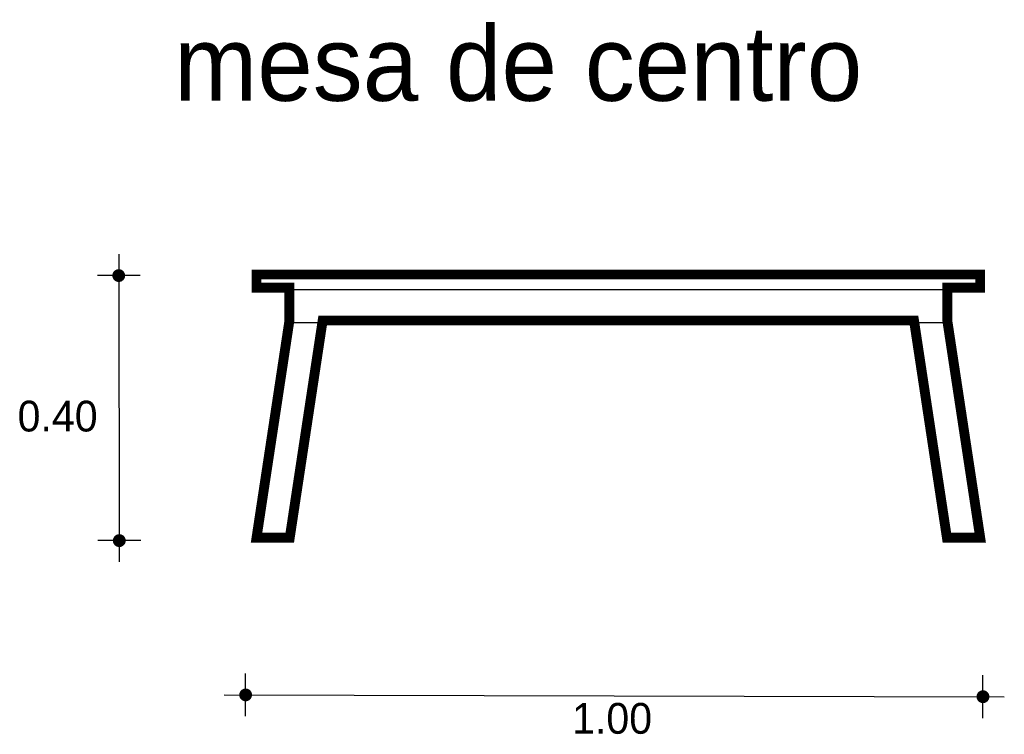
# Model space of a CAD drawing. Extents: x 0.5 to 2, y 0.37 to 1.46.
import ezdxf

# ---------------------------------------------------------------- set-up
doc = ezdxf.new("R2010")
doc.units = 0
doc.header["$MEASUREMENT"] = 0
for name, color, linetype in [('BORDE', 2, 'CONTINUOUS'), ('COTAS', 6, 'CONTINUOUS'), ('DIBUJO', 5, 'CONTINUOUS'), ('TEXTO', 4, 'CONTINUOUS')]:
    doc.layers.add(name, color=color, linetype=linetype)

msp = doc.modelspace()

# ---------------------------------------------------------------- linework, layer by layer
at = {"layer": 'BORDE', "const_width": 0.015}
msp.add_lwpolyline([(0.8638, 1.0722), (0.8638, 1.0522), (0.9138, 1.0522), (0.9138, 1.0022), (0.8638, 0.6722), (0.9143, 0.6722), (0.9643, 1.0022), (1.8632, 1.0022), (1.9132, 0.6722), (1.9638, 0.6722), (1.9138, 1.0022), (1.9138, 1.0522), (1.9638, 1.0522), (1.9638, 1.0722)], close=True, dxfattribs=at)
at = {"layer": 'COTAS'}
for p, q in [((0.6543, 1.103), (0.6552, 0.6353)), ((0.6868, 1.0705), (0.6219, 1.0705)), ((0.6877, 0.6678), (0.6227, 0.6678)), ((0.8472, 0.4008), (0.8472, 0.4657)), ((1.968, 0.3982), (1.968, 0.4631)), ((0.8148, 0.4333), (2.0004, 0.4306))]:
    msp.add_line(p, q, dxfattribs=at)
at = {"layer": 'COTAS', "const_width": 0.00974}
for points in [[(0.6495, 1.0705, 1), (0.6592, 1.0705, 1)], [(0.6503, 0.6678, 1), (0.6601, 0.6678, 1)], [(0.8424, 0.4333, 1), (0.8521, 0.4333, 1)], [(1.9631, 0.4306, 1), (1.9729, 0.4306, 1)]]:
    msp.add_lwpolyline(points, format="xyb", close=True, dxfattribs=at)
at = {"layer": 'DIBUJO'}
for p, q in [((0.8668, 1.0693), (1.9668, 1.0693)), ((0.8668, 1.0693), (0.8668, 1.0493)), ((1.9668, 1.0493), (1.9668, 1.0693)), ((0.8668, 1.0493), (1.9668, 1.0493)), ((0.9168, 1.0493), (0.9168, 0.9993)), ((1.9168, 0.9993), (1.9168, 1.0493)), ((0.9168, 0.9993), (0.8668, 0.6693)), ((0.9168, 0.9993), (1.9168, 0.9993)), ((0.9662, 0.9918), (0.9174, 0.6693)), ((1.8673, 0.9918), (1.9162, 0.6693)), ((1.9168, 0.9993), (1.9668, 0.6693)), ((0.8668, 0.6693), (0.9174, 0.6693)), ((1.9162, 0.6693), (1.9668, 0.6693))]:
    msp.add_line(p, q, dxfattribs=at)

# ---------------------------------------------------------------- texts
at = {"layer": 'COTAS'}
for s, p in [('0.40', (0.5006, 0.8336)), ('1.00', (1.3434, 0.3743))]:
    msp.add_text(s, height=0.04675, dxfattribs=at).set_placement(p)
at = {"layer": 'TEXTO'}
msp.add_text('mesa de centro', height=0.113495, dxfattribs=at).set_placement((0.7385, 1.3361))

doc.saveas('drawing.dxf')
